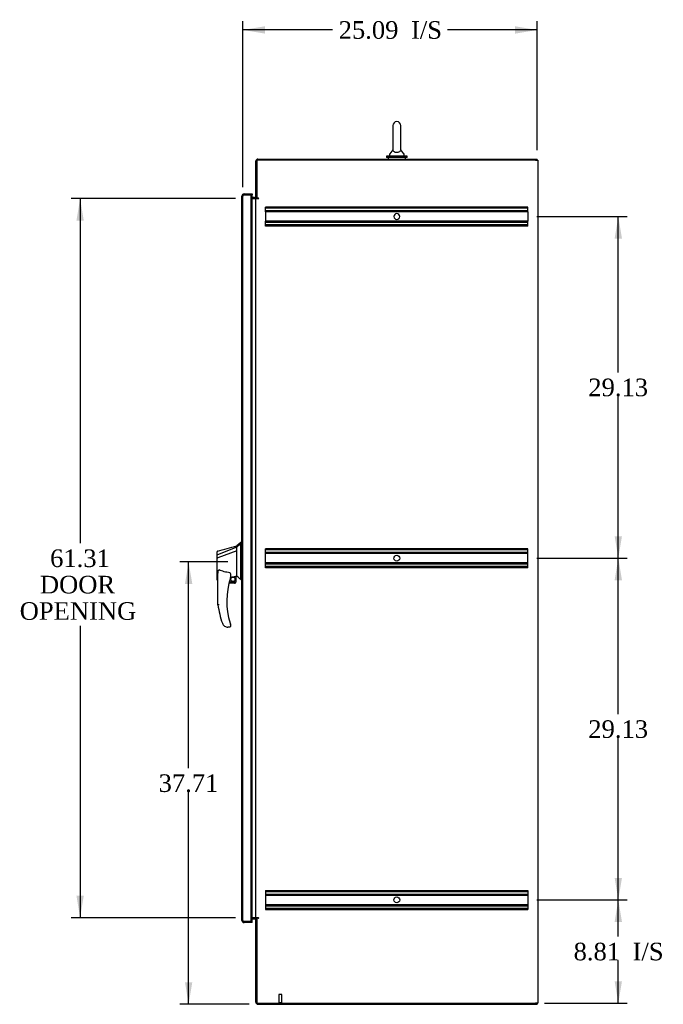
# Model space of a CAD drawing. Header units: inches. Extents: x 1 to 359, y -2 to 239.
# Tile 4 of 7: x 142 to 197, y 84 to 168. Entities that reach past the tile are written whole.
import ezdxf
from ezdxf.enums import TextEntityAlignment as Align
from ezdxf.lldxf.tags import DXFTag

# ---------------------------------------------------------------- set-up
doc = ezdxf.new("R2010")
doc.units = ezdxf.units.IN
doc.header["$MEASUREMENT"] = 0
for name, color, linetype in [('COM42890-3', 7, 'Continuous'), ('COM70839-3', 7, 'Continuous'), ('COM71106-7', 7, 'Continuous'), ('COM71107-7', 7, 'Continuous'), ('COM71108-7', 7, 'Continuous'), ('COM71112-4', 7, 'Continuous'), ('Default', 7, 'Continuous'), ('HAN13066', 7, 'Continuous'), ('SCS00680', 7, 'Continuous'), ('STD21878', 7, 'Continuous'), ('WAF25362', 7, 'Continuous'), ('WAM254785', 7, 'Continuous')]:
    doc.layers.add(name, color=color, linetype=linetype)
doc.styles.add('SEACAD_Times_New_Roman', font='times.ttf')
tags = doc.linetypes.add('HIDDEN2', pattern=[0.1875, 0.125, -0.0625]).pattern_tags.tags
tags[6:7] = [DXFTag(74, 4), DXFTag(75, 0), DXFTag(340, '0'), DXFTag(46, 0.0), DXFTag(50, 0.0), DXFTag(44, 0.0), DXFTag(45, 0.0)]
tags[4:5] = [DXFTag(74, 4), DXFTag(75, 0), DXFTag(340, '0'), DXFTag(46, 0.0), DXFTag(50, 0.0), DXFTag(44, 0.0), DXFTag(45, 0.0)]
doc.dimstyles.new('HAMMOND_(STH-300_x_200)', dxfattribs={"dimtxt": 1.5, "dimasz": 1.875, "dimexe": 0.75, "dimexo": 0.75, "dimgap": 0.375, "dimtad": 0, "dimtih": 1, "dimtoh": 1, "dimzin": 0, "dimdsep": 46, "dimtxsty": 'SEACAD_Times_New_Roman', "dimblk1": '_SE_FILLED', "dimblk2": '_SE_FILLED', "dimsah": 1, "dimcen": 0.75, "dimadec": 0, "dimazin": 0, "dimtfac": 0.8, "dimtofl": 0, "dimtmove": 0, "dimatfit": 3, "dimfxl": 1, "dimtolj": 1, "dimtzin": 0, "dimarcsym": 0})

# ---------------------------------------------------------------- blocks, each defined once
blk = doc.blocks.new('SE5')
at = {"layer": 'COM42890-3', "color": 7, "linetype": 'HIDDEN2'}
for p, q in [((162.806, 151.786), (162.806, 151.924)), ((185.181, 151.924), (162.806, 151.924)), ((185.181, 151.829), (162.806, 151.829)), ((162.806, 151.648), (162.806, 151.786)), ((162.806, 151.51), (162.806, 151.648)), ((185.181, 151.605), (162.806, 151.605)), ((162.806, 151.51), (162.806, 150.713)), ((185.181, 151.51), (162.806, 151.51)), ((185.181, 151.786), (185.181, 151.924)), ((185.181, 151.648), (185.181, 151.786)), ((185.181, 151.51), (185.181, 151.648)), ((185.181, 151.51), (185.181, 150.713)), ((162.806, 150.575), (162.806, 150.713)), ((185.181, 150.713), (162.806, 150.713)), ((185.181, 150.618), (162.806, 150.618)), ((162.806, 150.437), (162.806, 150.575)), ((162.806, 150.299), (162.806, 150.437)), ((185.181, 150.394), (162.806, 150.394)), ((185.181, 150.299), (162.806, 150.299)), ((185.181, 150.575), (185.181, 150.713)), ((185.181, 150.437), (185.181, 150.575)), ((185.181, 150.299), (185.181, 150.437)), ((162.806, 122.656), (162.806, 122.794)), ((185.181, 122.794), (162.806, 122.794)), ((185.181, 122.699), (162.806, 122.699)), ((162.806, 121.307), (162.806, 122.656)), ((185.181, 122.656), (185.181, 122.794)), ((185.181, 121.307), (185.181, 122.656)), ((185.181, 122.475), (162.806, 122.475)), ((185.181, 122.38), (162.806, 122.38)), ((185.181, 121.583), (162.806, 121.583)), ((185.181, 121.488), (162.806, 121.488)), ((162.806, 121.169), (162.806, 121.307)), ((185.181, 121.264), (162.806, 121.264)), ((185.181, 121.169), (162.806, 121.169)), ((185.181, 121.169), (185.181, 121.307)), ((162.806, 93.664), (162.806, 93.526)), ((162.806, 93.664), (185.181, 93.664)), ((162.806, 93.569), (185.181, 93.569)), ((162.806, 93.526), (162.806, 92.177)), ((162.806, 93.345), (185.181, 93.345)), ((162.806, 93.25), (185.181, 93.25)), ((185.181, 93.664), (185.181, 93.526)), ((185.181, 93.526), (185.181, 92.177)), ((162.806, 92.453), (185.181, 92.453)), ((162.806, 92.358), (185.181, 92.358)), ((162.806, 92.177), (162.806, 92.039)), ((162.806, 92.134), (185.181, 92.134)), ((162.806, 92.039), (185.181, 92.039)), ((185.181, 92.177), (185.181, 92.039))]:
    blk.add_line(p, q, dxfattribs=at)
for centre in [(173.993, 121.982), (173.993, 92.852)]:
    blk.add_circle(centre, 0.25, dxfattribs=at)
for start, end in [(90, 0), (0, 180)]:
    blk.add_arc((173.993, 151.112), 0.25, start, end, dxfattribs=at)
at = {"layer": 'COM70839-3', "color": 7, "linetype": 'Continuous'}
for p, q in [((162.042, 152.636), (162.054, 152.666)), ((162.042, 91.326), (162.055, 91.296))]:
    blk.add_line(p, q, dxfattribs=at)
at = {"layer": 'COM71106-7', "color": 7, "linetype": 'Continuous'}
for p, q in [((185.833, 155.916), (162.058, 155.916)), ((162.058, 155.916), (162.058, 152.666)), ((185.833, 155.916), (186.023, 155.916)), ((186.023, 155.916), (186.023, 84.046)), ((161.651, 152.636), (161.868, 152.636)), ((161.963, 152.636), (161.868, 152.636)), ((161.963, 152.636), (162.153, 152.636)), ((161.963, 91.326), (161.963, 152.636)), ((162.201, 152.666), (162.058, 152.666)), ((162.153, 152.636), (162.201, 152.636)), ((161.868, 91.326), (161.651, 91.326)), ((161.868, 91.326), (161.963, 91.326)), ((162.153, 91.326), (161.963, 91.326)), ((162.058, 91.296), (162.058, 84.046)), ((162.201, 91.296), (162.058, 91.296)), ((162.153, 91.326), (162.201, 91.326)), ((162.058, 84.046), (185.833, 84.046)), ((186.023, 84.046), (185.833, 84.046))]:
    blk.add_line(p, q, dxfattribs=at)
for centre in [(162.201, 152.651), (162.201, 91.311)]:
    blk.add_arc(centre, 0.015, 270, 90, dxfattribs=at)
at = {"layer": 'COM71107-7', "color": 7, "linetype": 'Continuous'}
for p, q in [((161.963, 152.666), (161.963, 155.821)), ((162.153, 156.011), (185.963, 156.011)), ((185.963, 155.916), (185.963, 156.011)), ((161.868, 152.731), (161.651, 152.731)), ((162.058, 152.666), (161.963, 152.666))]:
    blk.add_line(p, q, dxfattribs=at)
for centre, radius, start, end in [((162.153, 155.821), 0.19, 90, 180), ((161.868, 152.826), 0.095, 270, 0), ((161.868, 152.826), 0.19, 270, 302.6369)]:
    blk.add_arc(centre, radius, start, end, dxfattribs=at)
at = {"layer": 'COM71108-7', "color": 7, "linetype": 'Continuous'}
for p, q in [((161.651, 91.231), (161.868, 91.231)), ((161.963, 84.141), (161.963, 91.296)), ((162.058, 91.296), (161.963, 91.296)), ((162.153, 83.951), (185.963, 83.951)), ((185.963, 84.046), (185.963, 83.951))]:
    blk.add_line(p, q, dxfattribs=at)
for centre, radius, start, end in [((161.868, 91.136), 0.19, 57.3631, 90), ((161.868, 91.136), 0.095, 0, 90), ((162.153, 84.141), 0.19, 180, 270)]:
    blk.add_arc(centre, radius, start, end, dxfattribs=at)
at = {"layer": 'COM71112-4', "color": 7, "linetype": 'Continuous'}
for p, q in [((160.776, 152.855), (160.776, 152.854)), ((160.776, 152.854), (160.776, 152.855)), ((160.776, 91.109), (160.776, 152.854)), ((160.875, 152.949), (160.834, 152.991)), ((160.966, 152.949), (160.834, 152.949)), ((160.966, 152.949), (160.875, 152.949)), ((160.966, 153.044), (161.651, 153.044)), ((160.966, 152.949), (160.966, 152.949)), ((160.966, 152.949), (161.651, 152.949)), ((161.651, 152.949), (160.966, 152.949)), ((161.651, 153.044), (161.651, 152.949)), ((161.651, 91.014), (161.651, 152.949)), ((160.776, 91.109), (160.776, 91.109)), ((160.776, 91.109), (160.776, 91.109)), ((160.966, 91.014), (160.834, 91.014)), ((160.875, 91.014), (160.834, 90.972)), ((160.875, 91.014), (160.966, 91.014)), ((161.651, 91.014), (160.966, 91.014)), ((160.966, 91.014), (160.966, 91.014)), ((161.651, 91.014), (160.966, 91.014)), ((161.651, 90.919), (160.966, 90.919)), ((161.651, 90.919), (161.651, 91.014))]:
    blk.add_line(p, q, dxfattribs=at)
at = {"layer": 'COM71112-4', "color": 7, "linetype": 'HIDDEN2'}
for p, q in [((160.776, 152.854), (160.871, 152.854)), ((160.871, 152.854), (160.776, 152.854)), ((160.871, 91.109), (160.871, 152.854)), ((160.966, 152.949), (160.966, 152.949)), ((161.546, 152.949), (161.546, 91.014)), ((160.871, 122.377), (160.776, 122.377)), ((160.871, 122.18), (160.776, 122.18)), ((160.871, 121.783), (160.776, 121.783)), ((160.871, 121.586), (160.776, 121.586)), ((160.871, 120.811), (160.776, 120.811)), ((160.776, 120.477), (160.871, 120.477)), ((160.776, 91.109), (160.871, 91.109)), ((160.871, 91.109), (160.776, 91.109)), ((160.966, 91.014), (160.966, 91.014))]:
    blk.add_line(p, q, dxfattribs=at)
at = {"layer": 'COM71112-4', "color": 7, "linetype": 'Continuous'}
for centre, start, end in [((160.966, 152.854), 133.83202, 179.84915), ((160.966, 152.854), 179.94268, 180), ((160.966, 152.854), 90, 133.83202), ((160.966, 91.109), 180, 180.05732), ((160.966, 91.109), 180.15085, 226.16798), ((160.966, 91.109), 226.16798, 270)]:
    blk.add_arc(centre, 0.19, start, end, dxfattribs=at)
at = {"layer": 'COM71112-4', "color": 7, "linetype": 'HIDDEN2'}
for centre, start, end in [((160.966, 152.854), 90, 179.88535), ((160.966, 152.854), 90, 179.88535), ((160.966, 152.854), 179.88535, 180), ((160.966, 91.109), 180, 180.11465), ((160.966, 91.109), 180.11465, 270), ((160.966, 91.109), 180.11465, 270)]:
    blk.add_arc(centre, 0.095, start, end, dxfattribs=at)
for points, knots in [([(160.875, 152.949), (160.862, 152.927), (160.854, 152.904), (160.848, 152.875), (160.848, 152.869), (160.845, 152.86), (160.842, 152.858), (160.834, 152.856), (160.83, 152.856), (160.809, 152.855), (160.793, 152.855), (160.776, 152.855)], [0, 0, 0, 0, 0.5, 0.5, 0.625, 0.625, 0.6875, 0.6875, 0.75, 0.75, 1, 1, 1, 1]), ([(160.776, 152.855), (160.784, 152.855), (160.792, 152.855), (160.799, 152.855), (160.808, 152.855), (160.817, 152.855), (160.826, 152.855), (160.828, 152.855), (160.831, 152.856), (160.833, 152.856), (160.836, 152.856), (160.838, 152.856), (160.841, 152.857), (160.841, 152.858), (160.842, 152.858), (160.843, 152.858), (160.844, 152.859), (160.844, 152.86), (160.844, 152.86), (160.846, 152.862), (160.846, 152.864), (160.847, 152.866), (160.849, 152.875), (160.85, 152.884), (160.852, 152.893), (160.854, 152.902), (160.857, 152.912), (160.861, 152.921), (160.865, 152.931), (160.869, 152.94), (160.875, 152.949)], [0, 0, 0, 0, 0.117271, 0.117271, 0.117271, 0.248331, 0.248331, 0.248331, 0.285874, 0.285874, 0.285874, 0.323968, 0.323968, 0.323968, 0.338645, 0.338645, 0.338645, 0.3533, 0.3533, 0.3533, 0.394355, 0.394355, 0.394355, 0.585836, 0.585836, 0.585836, 0.791542, 0.791542, 0.791542, 1, 1, 1, 1]), ([(160.875, 91.014), (160.862, 91.036), (160.854, 91.059), (160.848, 91.089), (160.848, 91.095), (160.845, 91.103), (160.842, 91.106), (160.834, 91.108), (160.83, 91.108), (160.809, 91.109), (160.793, 91.109), (160.776, 91.109)], [0, 0, 0, 0, 0.5, 0.5, 0.625, 0.625, 0.6875, 0.6875, 0.75, 0.75, 1, 1, 1, 1]), ([(160.776, 91.109), (160.784, 91.109), (160.792, 91.109), (160.799, 91.109), (160.808, 91.109), (160.817, 91.108), (160.826, 91.108), (160.828, 91.108), (160.831, 91.108), (160.833, 91.108), (160.836, 91.107), (160.838, 91.107), (160.841, 91.106), (160.841, 91.106), (160.842, 91.105), (160.843, 91.105), (160.844, 91.104), (160.844, 91.104), (160.844, 91.103), (160.846, 91.101), (160.846, 91.099), (160.847, 91.098), (160.849, 91.089), (160.85, 91.08), (160.852, 91.071), (160.854, 91.061), (160.857, 91.051), (160.861, 91.042), (160.865, 91.033), (160.869, 91.023), (160.875, 91.014)], [0, 0, 0, 0, 0.117271, 0.117271, 0.117271, 0.248331, 0.248331, 0.248331, 0.285874, 0.285874, 0.285874, 0.323968, 0.323968, 0.323968, 0.338645, 0.338645, 0.338645, 0.3533, 0.3533, 0.3533, 0.394355, 0.394355, 0.394355, 0.585836, 0.585836, 0.585836, 0.791542, 0.791542, 0.791542, 1, 1, 1, 1])]:
    blk.add_open_spline(points, degree=3, knots=knots, dxfattribs=at)
at = {"layer": 'COM71112-4', "color": 7, "linetype": 'Continuous'}
for points in [[(160.834, 152.949), (160.816, 152.933), (160.801, 152.918), (160.781, 152.886), (160.776, 152.87), (160.776, 152.855)], [(160.834, 91.014), (160.816, 91.03), (160.801, 91.046), (160.781, 91.077), (160.776, 91.093), (160.776, 91.109)]]:
    blk.add_open_spline(points, degree=3, knots=[0, 0, 0, 0, 0.5, 0.5, 1, 1, 1, 1], dxfattribs=at)
at = {"layer": 'HAN13066', "color": 7, "linetype": 'Continuous'}
for p, q in [((160.341, 122.92), (158.706, 122.264)), ((160.341, 122.606), (158.717, 122.003)), ((160.696, 123.332), (160.341, 123.032)), ((160.341, 122.92), (160.341, 123.032)), ((160.341, 122.773), (160.341, 122.92)), ((160.341, 122.679), (160.341, 122.773)), ((160.341, 122.606), (160.341, 122.679)), ((160.341, 120.721), (160.341, 122.606)), ((160.776, 123.332), (160.693, 123.332)), ((160.696, 123.332), (160.696, 123.23)), ((160.696, 123.17), (160.696, 123.23)), ((160.696, 123.084), (160.696, 123.17)), ((160.696, 120.594), (160.696, 123.084)), ((158.661, 122.239), (158.661, 122.536)), ((158.661, 122.005), (158.661, 122.239)), ((158.661, 120.132), (158.661, 122.005)), ((158.715, 122.002), (158.717, 122.003)), ((158.735, 120.074), (158.741, 120.075)), ((158.741, 117.999), (158.741, 120.669)), ((159.801, 120.589), (159.801, 120.325)), ((159.801, 120.339), (159.928, 120.369)), ((160.011, 120.388), (160.246, 120.443)), ((160.276, 120.446), (160.341, 120.462)), ((160.276, 120.446), (160.276, 120.447)), ((160.276, 120.447), (160.276, 119.982)), ((160.341, 120.574), (160.341, 120.721)), ((160.341, 120.462), (160.341, 120.574)), ((160.696, 120.189), (160.696, 120.594)), ((160.696, 120.164), (160.696, 120.189)), ((160.696, 120.162), (160.776, 120.162)), ((160.151, 119.857), (159.671, 119.857)), ((159.702, 119.982), (160.276, 119.982)), ((159.304, 116.197), (159.302, 116.195)), ((159.741, 116.107), (159.586, 116.107)), ((159.801, 116.345), (159.801, 116.167))]:
    blk.add_line(p, q, dxfattribs=at)
blk.add_circle((160.015, 120.186), 0.188, dxfattribs=at)
for centre, radius, start, end in [((158.721, 122.536), 0.06, 105.82399, 180.00016), ((-145.579, 1261.715), 1179.062, 284.955175, 285.038073), ((158.706, 122.363), 0.361, 262.90649, 271.52325), ((165.905, 118.335), 6.417, 162.10501, 197.01016), ((159.741, 120.325), 0.06, 342.10501, 0), ((160.015, 120.186), 0.202, 115.2676, 90.89564), ((159.753, 121.313), 0.961, 280.53162, 285.63162), ((123.93, 77.015), 56.686, 49.56494, 50.03473), ((160.151, 119.982), 0.125, 270, 310.5358), ((160.151, 119.982), 0.125, 310.5358, 346.11346), ((160.151, 119.982), 0.125, 346.11346, 0), ((166.081, 118.934), 7.4, 187.26095, 199.71455), ((159.586, 116.607), 0.5, 199.71455, 235.43766), ((159.586, 116.607), 0.5, 235.43766, 270), ((159.741, 116.167), 0.06, 270, 0), ((159.741, 116.345), 0.06, 0, 17.89499)]:
    blk.add_arc(centre, radius, start, end, dxfattribs=at)
blk.add_ellipse((158.721, 120.132), major_axis=(0.06, 0), ratio=0.999979, start_param=3.141468, end_param=4.950188, dxfattribs=at)
blk.add_open_spline([(160.696, 123.23), (160.578, 123.126), (160.459, 123.023), (160.341, 122.92)], degree=3, dxfattribs=at)
for points, knots in [([(158.706, 122.264), (158.693, 122.262), (158.681, 122.259), (158.665, 122.25), (158.661, 122.244), (158.661, 122.239)], [0, 0, 0, 0, 0.5, 0.5, 1, 1, 1, 1]), ([(158.741, 120.669), (158.741, 120.727), (158.745, 120.784), (158.76, 120.87), (158.766, 120.898), (158.781, 120.939), (158.786, 120.952), (158.799, 120.97), (158.803, 120.976), (158.816, 120.984), (158.824, 120.985), (158.831, 120.982)], [0, 0, 0, 0, 0.5, 0.5, 0.75, 0.75, 0.875, 0.875, 0.9375, 0.9375, 1, 1, 1, 1]), ([(159.741, 120.744), (159.663, 120.754), (159.585, 120.767), (159.431, 120.796), (159.354, 120.814), (159.202, 120.853), (159.126, 120.875), (158.977, 120.925), (158.904, 120.952), (158.831, 120.982)], [0, 0, 0, 0, 0.25, 0.25, 0.5, 0.5, 0.75, 0.75, 1, 1, 1, 1]), ([(159.741, 120.744), (159.745, 120.743), (159.749, 120.742), (159.755, 120.737), (159.758, 120.735), (159.766, 120.727), (159.77, 120.721), (159.777, 120.708), (159.78, 120.701), (159.785, 120.687), (159.788, 120.681), (159.794, 120.66), (159.796, 120.646), (159.799, 120.624), (159.8, 120.617), (159.801, 120.603), (159.801, 120.596), (159.801, 120.589)], [0, 0, 0, 0, 0.0625, 0.0625, 0.125, 0.125, 0.25, 0.25, 0.375, 0.375, 0.5, 0.5, 0.75, 0.75, 0.875, 0.875, 1, 1, 1, 1]), ([(160.246, 120.443), (160.25, 120.444), (160.254, 120.445), (160.261, 120.446), (160.264, 120.446), (160.273, 120.447), (160.276, 120.448), (160.276, 120.447)], [0, 0, 0, 0, 0.25, 0.25, 0.5, 0.5, 1, 1, 1, 1]), ([(158.831, 118.005), (158.825, 118.004), (158.819, 118.004), (158.808, 118.003), (158.802, 118.003), (158.786, 118.002), (158.776, 118.001), (158.763, 118), (158.759, 118), (158.753, 118), (158.75, 118), (158.746, 117.999), (158.744, 117.999), (158.742, 117.999), (158.741, 117.999), (158.741, 117.999)], [0, 0, 0, 0, 0.125, 0.125, 0.25, 0.25, 0.5, 0.5, 0.625, 0.625, 0.75, 0.75, 0.875, 0.875, 1, 1, 1, 1]), ([(159.768, 116.458), (159.774, 116.441), (159.779, 116.423), (159.787, 116.398), (159.79, 116.389), (159.794, 116.377), (159.795, 116.373), (159.796, 116.368), (159.797, 116.367), (159.798, 116.364), (159.798, 116.363), (159.798, 116.363)], [0, 0, 0, 0, 0.5, 0.5, 0.75, 0.75, 0.875, 0.875, 0.9375, 0.9375, 1, 1, 1, 1])]:
    blk.add_open_spline(points, degree=3, knots=knots, dxfattribs=at)
at = {"layer": 'SCS00680', "color": 7, "linetype": 'Continuous'}
for p, q in [((173.664, 158.87), (173.664, 156.799)), ((174.326, 156.799), (174.326, 158.87)), ((173.37, 156.425), (173.37, 156.305)), ((173.655, 156.79), (173.384, 156.463)), ((174.606, 156.463), (174.335, 156.79)), ((174.62, 156.305), (174.62, 156.425))]:
    blk.add_line(p, q, dxfattribs=at)
for centre, radius, start, end in [((173.995, 158.87), 0.331, 0, 180), ((173.43, 156.425), 0.06, 140.32138, 180), ((173.43, 156.305), 0.06, 180, 270), ((174.56, 156.305), 0.06, 270, 0), ((174.56, 156.425), 0.06, 0, 39.67862)]:
    blk.add_arc(centre, radius, start, end, dxfattribs=at)
blk.add_open_spline([(173.664, 156.809), (173.664, 156.804), (173.663, 156.784), (173.674, 156.737), (173.687, 156.709), (173.737, 156.656), (173.774, 156.632), (173.875, 156.596), (173.939, 156.586), (174.069, 156.588), (174.131, 156.6), (174.228, 156.638), (174.262, 156.664), (174.308, 156.717), (174.319, 156.745), (174.327, 156.788), (174.326, 156.804), (174.326, 156.809)], degree=3, knots=[0.1938595, 0.1938595, 0.1938595, 0.1938595, 0.25, 0.25, 0.3125, 0.3125, 0.375, 0.375, 0.4375, 0.4375, 0.5, 0.5, 0.5625, 0.5625, 0.625, 0.625, 0.6750967, 0.6750967, 0.6750967, 0.6750967], dxfattribs=at)
at = {"layer": 'STD21878', "color": 7, "linetype": 'HIDDEN2'}
for p, q in [((164.183, 84.796), (163.933, 84.796)), ((163.933, 84.796), (163.933, 84.078)), ((164.183, 84.078), (164.183, 84.796)), ((164.198, 84.078), (163.917, 84.078)), ((163.917, 84.078), (163.917, 84.046)), ((164.198, 84.046), (163.917, 84.046)), ((164.198, 84.046), (164.198, 84.078))]:
    blk.add_line(p, q, dxfattribs=at)
at = {"layer": 'WAF25362', "color": 7, "linetype": 'Continuous'}
for p, q in [((174.87, 156.245), (173.12, 156.245)), ((173.12, 156.245), (173.12, 156.136)), ((174.87, 156.136), (173.12, 156.136)), ((174.87, 156.136), (174.87, 156.245))]:
    blk.add_line(p, q, dxfattribs=at)
at = {"layer": 'WAM254785', "color": 7, "linetype": 'Continuous'}
for p, q in [((173.245, 156.136), (173.245, 156.011)), ((174.745, 156.011), (174.745, 156.136))]:
    blk.add_line(p, q, dxfattribs=at)
blk = doc.blocks.new('DMBLK63')
at = {"layer": 'Default', "linetype": 'Continuous'}
for points in [[(146.669, 150.761), (147.294, 150.761), (146.981, 152.636)], [(146.669, 93.201), (146.981, 91.326), (147.294, 93.201)]]:
    blk.add_hatch(color=7, dxfattribs=at).paths.add_polyline_path(points)
at = {"layer": 'Default', "color": 7, "linetype": 'Continuous'}
for p, q in [((160.246, 152.636), (146.231, 152.636)), ((146.981, 152.636), (146.981, 123.256)), ((146.981, 116.206), (146.981, 91.326)), ((160.246, 91.326), (146.231, 91.326))]:
    blk.add_line(p, q, dxfattribs=at)
at = {"layer": 'Default', "color": 7, "linetype": 'Continuous', "style": 'SEACAD_Times_New_Roman'}
for s, p in [('61.31', (144.422, 122.731)), ('DOOR ', (143.551, 120.481)), ('OPENING ', (141.827, 118.231))]:
    blk.add_text(s, height=1.5, dxfattribs=at).set_placement(p, align=Align.TOP_LEFT)
blk = doc.blocks.new('_SE_FILLED')
at = {"color": 0}
blk.add_line((0, 0), (-1, 0), dxfattribs=at)
blk.add_solid([(0, 0), (-1, -0.1665), (-1, 0.1665), (0, 0)], dxfattribs=at)
blk = doc.blocks.new('DMBLK64')
at = {"layer": 'Default', "linetype": 'Continuous'}
for points in [[(155.925, 119.788), (156.55, 119.788), (156.237, 121.663)], [(155.925, 85.826), (156.237, 83.951), (156.55, 85.826)]]:
    blk.add_hatch(color=7, dxfattribs=at).paths.add_polyline_path(points)
at = {"layer": 'Default', "color": 7, "linetype": 'Continuous'}
for p, q in [((159.591, 121.663), (155.487, 121.663)), ((156.237, 104.082), (156.237, 121.663)), ((156.237, 83.951), (156.237, 102.057)), ((161.403, 83.951), (155.487, 83.951))]:
    blk.add_line(p, q, dxfattribs=at)
at = {"layer": 'Default', "color": 7, "linetype": 'Continuous', "style": 'SEACAD_Times_New_Roman'}
blk.add_text('37.71', height=1.5, dxfattribs=at).set_placement((153.678, 103.557), align=Align.TOP_LEFT)
blk = doc.blocks.new('DMBLK65')
at = {"layer": 'Default', "linetype": 'Continuous'}
for points in [[(193.197, 90.977), (192.885, 92.852), (192.572, 90.977)], [(193.197, 85.921), (192.572, 85.921), (192.885, 84.046)]]:
    blk.add_hatch(color=7, dxfattribs=at).paths.add_polyline_path(points)
at = {"layer": 'Default', "color": 7, "linetype": 'Continuous'}
for p, q in [((185.931, 92.852), (193.635, 92.852)), ((192.885, 89.724), (192.885, 92.852)), ((192.885, 84.046), (192.885, 87.699)), ((186.583, 84.046), (193.635, 84.046))]:
    blk.add_line(p, q, dxfattribs=at)
at = {"layer": 'Default', "color": 7, "linetype": 'Continuous', "style": 'SEACAD_Times_New_Roman'}
for s, p in [('8.81', (189.072, 89.199)), ('I/S', (194.103, 89.199))]:
    blk.add_text(s, height=1.5, dxfattribs=at).set_placement(p, align=Align.TOP_LEFT)
blk = doc.blocks.new('DMBLK66')
at = {"layer": 'Default', "linetype": 'Continuous'}
for points in [[(193.197, 120.107), (192.885, 121.982), (192.572, 120.107)], [(193.197, 94.727), (192.572, 94.727), (192.885, 92.852)]]:
    blk.add_hatch(color=7, dxfattribs=at).paths.add_polyline_path(points)
at = {"layer": 'Default', "color": 7, "linetype": 'Continuous'}
for p, q in [((185.931, 121.982), (193.635, 121.982)), ((192.885, 108.692), (192.885, 121.982)), ((192.885, 92.852), (192.885, 106.667)), ((185.931, 92.852), (193.635, 92.852))]:
    blk.add_line(p, q, dxfattribs=at)
at = {"layer": 'Default', "color": 7, "linetype": 'Continuous', "style": 'SEACAD_Times_New_Roman'}
blk.add_text('29.13', height=1.5, dxfattribs=at).set_placement((190.326, 108.167), align=Align.TOP_LEFT)
blk = doc.blocks.new('DMBLK67')
at = {"layer": 'Default', "linetype": 'Continuous'}
for points in [[(193.197, 149.237), (192.885, 151.112), (192.572, 149.237)], [(193.197, 123.857), (192.572, 123.857), (192.885, 121.982)]]:
    blk.add_hatch(color=7, dxfattribs=at).paths.add_polyline_path(points)
at = {"layer": 'Default', "color": 7, "linetype": 'Continuous'}
for p, q in [((185.931, 151.112), (193.635, 151.112)), ((192.885, 137.822), (192.885, 151.112)), ((192.885, 121.982), (192.885, 135.797)), ((185.931, 121.982), (193.635, 121.982))]:
    blk.add_line(p, q, dxfattribs=at)
at = {"layer": 'Default', "color": 7, "linetype": 'Continuous', "style": 'SEACAD_Times_New_Roman'}
blk.add_text('29.13', height=1.5, dxfattribs=at).set_placement((190.326, 137.297), align=Align.TOP_LEFT)
blk = doc.blocks.new('DMBLK68')
at = {"layer": 'Default', "linetype": 'Continuous'}
for points in [[(162.746, 167.332), (160.871, 167.019), (162.746, 166.707)], [(184.088, 167.332), (184.088, 166.707), (185.963, 167.019)]]:
    blk.add_hatch(color=7, dxfattribs=at).paths.add_polyline_path(points)
at = {"layer": 'Default', "color": 7, "linetype": 'Continuous'}
for p, q in [((160.871, 153.604), (160.871, 167.769)), ((185.963, 156.761), (185.963, 167.769)), ((168.51, 167.019), (160.871, 167.019)), ((185.963, 167.019), (178.324, 167.019))]:
    blk.add_line(p, q, dxfattribs=at)
at = {"layer": 'Default', "color": 7, "linetype": 'Continuous', "style": 'SEACAD_Times_New_Roman'}
for s, p in [('I/S', (175.204, 167.769)), ('25.09', (169.035, 167.769))]:
    blk.add_text(s, height=1.5, dxfattribs=at).set_placement(p, align=Align.TOP_LEFT)

msp = doc.modelspace()

# ---------------------------------------------------------------- block references
at = {"layer": 'Default'}
msp.add_blockref('SE5', (0, 0), dxfattribs=at)

# ---------------------------------------------------------------- dimensions: what is measured, and where the dimension line sits
at = {"layer": 'Default', "color": 7, "linetype": 'Continuous'}
dim = msp.add_linear_dim(base=(160.871, 167.019), p1=(185.963, 156.011), p2=(160.871, 152.854), text='\\A1;<> I/S', dimstyle='HAMMOND_(STH-300_x_200)', dxfattribs=at)
dim.commit()
dim.dimension.update_dxf_attribs({"geometry": 'DMBLK68', "text_midpoint": (173.417, 167.019), "dimtype": 160})
for base, p1, p2, angle, text, picture, middle, dimtype in [((146.981, 152.636), (160.996, 152.636), (160.996, 91.326), 270, '\\A1;<>\\PDOOR \\XOPENING ', 'DMBLK63', (146.981, 121.981), 161), ((192.885, 121.982), (185.181, 121.982), (185.181, 151.112), 90, '\\A1;<>', 'DMBLK67', (192.885, 136.547), 161), ((192.885, 92.852), (185.181, 92.852), (185.181, 121.982), 90, '\\A1;<>', 'DMBLK66', (192.885, 107.417), 161), ((156.237, 121.663), (162.153, 83.951), (160.341, 121.663), 90, '\\A1;<>', 'DMBLK64', (156.237, 102.807), 160), ((192.885, 92.852), (185.833, 84.046), (185.181, 92.852), 90, '\\A1;<> I/S', 'DMBLK65', (192.885, 88.449), 160)]:
    dim = msp.add_linear_dim(base=base, p1=p1, p2=p2, angle=angle, text=text, dimstyle='HAMMOND_(STH-300_x_200)', dxfattribs=at)
    dim.commit()
    dim.dimension.update_dxf_attribs({"geometry": picture, "text_midpoint": middle, "dimtype": dimtype})

doc.saveas('drawing.dxf')
